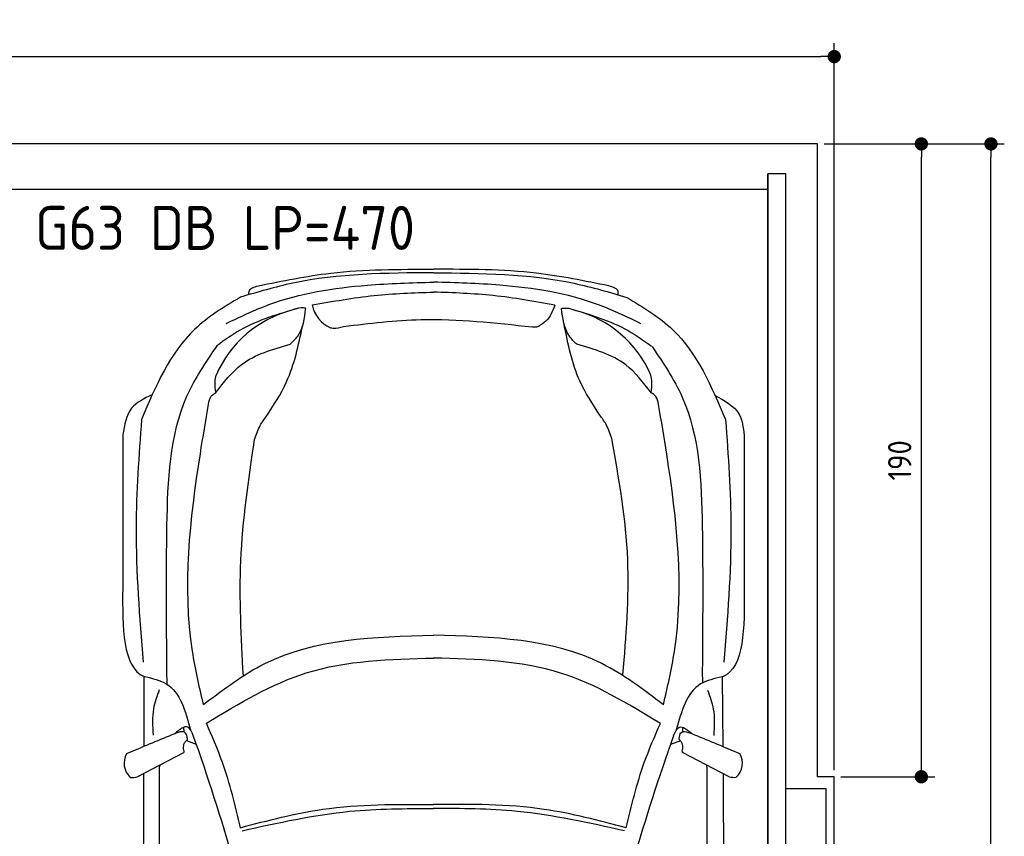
# Model space of a CAD drawing. Header units: millimetres. Extents: x -20 to 5611, y -1152 to 5573.
# Tile 3 of 3: x 2654 to 5611, y 3121 to 5573. Entities that reach past the tile are written whole.
import ezdxf

# ---------------------------------------------------------------- set-up
doc = ezdxf.new("R2010")
doc.units = ezdxf.units.MM
for name, color, linetype in [('4', 3, 'Continuous'), ('5', 3, 'Continuous'), ('Car', 10, 'Continuous')]:
    doc.layers.add(name, color=color, linetype=linetype)
doc.styles.get("Standard").update_dxf_attribs({"font": 'ISOCP.SHX'})
doc.dimstyles.new('GEN-ISO', dxfattribs={"dimscale": 20, "dimtxt": 3.5, "dimasz": 2, "dimexe": 2, "dimexo": 1, "dimgap": 1.5, "dimtad": 1, "dimdec": 1, "dimdsep": 46, "dimtxsty": 'Standard', "dimblk": 'PUNKT', "dimcen": 2, "dimclrd": 256, "dimclre": 256, "dimclrt": 2, "dimadec": 0, "dimazin": 0, "dimtp": 0.1, "dimtm": 0.1, "dimtfac": 0.71, "dimtdec": 1, "dimtmove": 2, "dimatfit": 3, "dimldrblk": 'PUNKT', "dimfxl": 0, "dimtolj": 1, "dimarcsym": 0})

# ---------------------------------------------------------------- blocks, each defined once
blk = doc.blocks.new('PUNKT')
at = {"layer": '4', "color": 0, "linetype": 'ByBlock'}
blk.add_line((-0.5, 0), (-1, 0), dxfattribs=at)
at = {"layer": '4', "color": 0, "linetype": 'ByBlock', "const_width": 0.5}
blk.add_lwpolyline([(-0.25, 0, 1), (0.25, 0, 1)], format="xyb", close=True, dxfattribs=at)
blk = doc.blocks.new('*D6')
at = {"layer": '5', "lineweight": -2}
for p, q in [((0, 3320), (0, 5502.1)), ((5100, 3320), (5100, 5502.1)), ((40, 5462.1), (5060, 5462.1))]:
    blk.add_line(p, q, dxfattribs=at)
at = {"layer": 'DEFPOINTS', "color": 0}
for p in [(5100, 5462.1), (0, 3300), (5100, 3300)]:
    blk.add_point(p, dxfattribs=at)
at = {"layer": '5', "lineweight": -2, "xscale": 40, "yscale": 40, "zscale": 40, "rotation": 180}
blk.add_blockref('PUNKT', (0, 5462.1), dxfattribs=at)
at = {"layer": '5', "lineweight": -2, "xscale": 40, "yscale": 40, "zscale": 40}
blk.add_blockref('PUNKT', (5100, 5462.1), dxfattribs=at)
at = {"layer": '5', "color": 2, "insert": (2550, 5527.1), "char_height": 70, "attachment_point": 5}
blk.add_mtext('510', dxfattribs=at)
blk = doc.blocks.new('*D3')
at = {"layer": '5', "lineweight": -2}
for p, q in [((5120, 5200), (5610.6, 5200)), ((5570.6, 40), (5570.6, 5160)), ((5070, 0), (5610.6, 0))]:
    blk.add_line(p, q, dxfattribs=at)
at = {"layer": 'DEFPOINTS', "color": 0}
for p in [(5100, 5200), (5570.6, 5200), (5050, 0)]:
    blk.add_point(p, dxfattribs=at)
at = {"layer": '5', "lineweight": -2, "xscale": 40, "yscale": 40, "zscale": 40}
for p, rotation in [((5570.6, 5200), 90), ((5570.6, 0), 270)]:
    blk.add_blockref('PUNKT', p, dxfattribs=dict(at, rotation=rotation))
at = {"layer": '5', "color": 2, "insert": (5505.6, 2600), "char_height": 70, "attachment_point": 5, "rotation": 90}
blk.add_mtext('\\A1;520', dxfattribs=at)
blk = doc.blocks.new('*D4')
at = {"layer": '5', "lineweight": -2}
for p, q in [((5070, 5200), (5401.5, 5200)), ((5361.5, 3340), (5361.5, 5160)), ((5120, 3300), (5401.5, 3300))]:
    blk.add_line(p, q, dxfattribs=at)
at = {"layer": 'DEFPOINTS', "color": 0}
for p in [(5050, 5200), (5361.5, 5200), (5100, 3300)]:
    blk.add_point(p, dxfattribs=at)
at = {"layer": '5', "lineweight": -2, "xscale": 40, "yscale": 40, "zscale": 40}
for p, rotation in [((5361.5, 5200), 90), ((5361.5, 3300), 270)]:
    blk.add_blockref('PUNKT', p, dxfattribs=dict(at, rotation=rotation))
at = {"layer": '5', "color": 2, "insert": (5296.5, 4250), "char_height": 70, "attachment_point": 5, "rotation": 90}
blk.add_mtext('190', dxfattribs=at)

msp = doc.modelspace()

# ---------------------------------------------------------------- linework, layer by layer
msp.add_line((4900, 5063.5), (200, 5063.5))
msp.add_lwpolyline([(5100, 3300), (5050, 3300), (5050, 5200), (50, 5200), (50, 3300), (0, 3300), (0, 1400), (50, 1400), (50, 0), (5050, 0), (5050, 1400), (5100, 1400)], close=True)
for points in [[(200, 30), (4900, 30), (4900, 5110)], [(4955, 5110), (4900, 5110), (4900, 30), (4927.5, 30)], [(4955, 250), (4955, 5110)], [(4955, 3265), (5075, 3265), (5075, 1465), (4955, 1465)]]:
    msp.add_lwpolyline(points)
at = {"layer": 'Car'}
for p, q in [((3094.95, 3620.04), (3095.93, 3577.98)), ((4703.65, 3617.56), (4704.04, 3581.56)), ((3027.6, 3393.45), (3027.76, 3600.89)), ((4766.83, 3391.92), (4764.86, 3600.15)), ((3147.39, 3433.97), (3146.98, 3448.75)), ((4645, 3433.33), (4645.7, 3448.35)), ((3154.62, 3408.46), (3183.53, 3397.41)), ((4637.84, 3407.83), (4607.89, 3396.41)), ((3006.88, 3299.5), (3146.85, 3372.66)), ((4784.56, 3299.97), (4644.58, 3373.13))]:
    msp.add_line(p, q, dxfattribs=at)
for centre, radius, start, end in [((3625.59, 4734.89), 94.99, 191.22317, 245.90253), ((3555.59, 4371.76), 339.38, 104.39541, 156.68545), ((4237.69, 4371.47), 339.38, 23.26593, 75.55597), ((-2663.22, 1345.49), 6197.21, 15.945352, 19.596216), ((10453.93, 1339.92), 6197.21, 160.355167, 164.006031), ((3025.83, 3340.72), 58.46, 150.8177, 226.89798), ((4765.61, 3341.19), 58.46, 313.10202, 29.1823), ((2992.44, 3353.27), 55.62, 263.23473, 285.08957), ((4799, 3353.75), 55.62, 254.91043, 276.76527)]:
    msp.add_arc(centre, radius, start, end, dxfattribs=at)
for points in [[(3370.82, 4774.17), (3587.83, 4812.04), (3896.4, 4823.52)], [(4422.8, 4773.73), (4205.82, 4811.78), (3897.26, 4823.52)], [(3896.62, 4813.36), (3474.3, 4781.86), (3316.71, 4739.86)], [(3897.04, 4813.36), (4319.33, 4781.5), (4476.88, 4739.37)], [(3273.98, 4660.78), (3401.95, 4717.42), (3697.96, 4776), (3896.71, 4785.06)], [(3342.62, 4747.46), (3342.62, 4756.9), (3370.82, 4774.17)], [(4519.55, 4660.26), (4391.62, 4717), (4095.66, 4775.83), (3896.92, 4785.06)], [(4450.98, 4746.99), (4450.98, 4756.43), (4422.8, 4773.73)], [(3316.71, 4739.86), (3178.93, 4643.08), (3019.76, 4372.96)], [(3532.41, 4716.4), (3717.78, 4744.72), (3896.71, 4755.24)], [(4261.16, 4716.09), (4075.81, 4744.57), (3896.89, 4755.24)], [(4476.88, 4739.37), (4614.57, 4642.47), (4773.52, 4372.21)], [(3490.88, 4706.77), (3316.4, 4640.83), (3245.75, 4594.1)], [(3466.13, 4598.72), (3488.86, 4623.24), (3513.02, 4706.54)], [(3513.02, 4706.54), (3498.95, 4707.72), (3471.21, 4700.49)], [(4261.16, 4716.09), (4234, 4668.04), (4211.73, 4651.94)], [(4280.54, 4706.22), (4294.61, 4707.38), (4322.34, 4700.13)], [(4327.34, 4598.35), (4304.63, 4622.89), (4280.54, 4706.22)], [(4306.38, 4705.56), (4480.86, 4639.61), (4551.51, 4592.88)], [(3626.65, 4652.01), (3859.13, 4672.7), (4192.89, 4650.46)], [(3394.63, 4382.15), (3455.2, 4485.75), (3503.27, 4653.57)], [(3586.8, 4648.17), (3594.87, 4646.98), (3626.65, 4652.01)], [(4211.73, 4651.94), (4205.86, 4649.95), (4192.89, 4650.46)], [(4396.26, 4385.36), (4335.69, 4488.96), (4289.19, 4656.85)], [(3245.75, 4594.1), (3155.23, 4441.95), (3095.18, 4055.24), (3094.95, 3620.04)], [(3243.34, 4453.31), (3319.81, 4537.39), (3466.13, 4598.72)], [(4550.01, 4452.76), (4473.61, 4536.9), (4327.34, 4598.35)], [(4552.85, 4591.61), (4643.38, 4439.46), (4703.42, 4052.75), (4703.65, 3617.56)], [(3243.34, 4453.31), (3240.93, 4485.61), (3243.92, 4506.08)], [(4550.01, 4452.76), (4552.44, 4485.05), (4549.47, 4505.53)], [(3051.79, 4446.6), (2989.9, 4406.46), (2963.81, 4326.55)], [(3220.86, 4418.58), (3229.09, 4442.27), (3243.34, 4453.31)], [(4572.45, 4418.01), (4564.24, 4441.7), (4550.01, 4452.76)], [(4740.75, 4445.75), (4813.55, 4389.19), (4829.42, 4325.76)], [(3205.73, 3516.97), (3172.76, 3676.87), (3196.39, 4269.36), (3220.86, 4418.58)], [(4586.82, 3516.38), (4619.92, 3676.25), (4596.8, 4268.76), (4572.45, 4418.01)], [(3358.86, 4312.19), (3376.18, 4354.58), (3394.63, 4382.15)], [(4432.03, 4315.4), (4414.71, 4357.79), (4396.26, 4385.36)], [(3019.76, 4372.96), (3003.38, 4047.61), (3024.55, 3644.4)], [(4773.52, 4372.21), (4789.63, 4046.85), (4768.11, 3643.66)], [(2963.81, 4326.55), (2963.24, 3866.74)], [(4829.42, 4325.76), (4829.61, 3865.95)], [(3325.51, 3603.01), (3318.17, 3948.96), (3358.86, 4312.19)], [(4465.38, 3606.22), (4479.78, 3952.17), (4432.03, 4315.4)], [(3205.73, 3516.97), (3390.4, 3640.15), (3896.88, 3725.14)], [(4586.82, 3516.38), (4402.25, 3639.72), (3895.85, 3725.14)], [(3214.69, 3460.54), (3514.41, 3611.66), (3896.89, 3656.54)], [(4577.81, 3459.96), (4278.23, 3611.34), (3895.78, 3656.54)], [(3027.76, 3600.89), (3028.45, 3600.71), (3029.63, 3600.6)], [(3029.63, 3600.6), (3093.9, 3579.24), (3167, 3440.74)], [(4762.99, 3599.86), (4698.71, 3578.56), (4625.49, 3440.13)], [(4764.86, 3600.15), (4764.17, 3599.97), (4762.99, 3599.86)], [(3072.84, 3560.49), (3055.74, 3503.96), (3054.36, 3424.64)], [(4719.75, 3559.79), (4736.81, 3503.24), (4738.11, 3423.93)], [(3316.97, 3147.13), (3262.86, 3343), (3214.69, 3460.54)], [(4475.27, 3146.64), (4529.54, 3342.47), (4577.81, 3459.96)], [(3175.04, 3423.97), (3158.35, 3449.3), (3119.29, 3428.71)], [(4617.43, 3423.35), (4634.14, 3448.67), (4674.69, 3427.76)], [(3110.85, 3425.65), (2974.79, 3369.22)], [(3146.06, 3384.82), (3148.15, 3399.51), (3153.6, 3407.35)], [(3153.6, 3407.35), (3157.08, 3411.47), (3157.49, 3414.33)], [(4637.84, 3407.83), (4634.35, 3411.94), (4633.95, 3414.81)], [(4645.38, 3385.29), (4643.29, 3399.99), (4637.84, 3407.83)], [(4680.59, 3426.12), (4816.65, 3369.7)], [(3175, 764.12), (3116.61, 1413.26), (3074.02, 3328.9)], [(4615.22, 763.51), (4674.15, 1412.6), (4718.37, 3328.2)], [(3316.97, 3147.13), (3564.05, 3202.39), (3896.96, 3216.91)], [(3322.03, 3137.95), (3644.77, 3196.24), (3896.96, 3204.71)], [(4470.2, 3137.47), (4147.51, 3196.02), (3895.32, 3204.71)], [(4475.27, 3146.64), (4228.24, 3202.11), (3895.34, 3216.91)]]:
    msp.add_spline(points, degree=3, dxfattribs=at)
for points in [[(2963.24, 3866.74), (2962.5, 3747.87), (2961.76, 3629.01), (3027.76, 3600.89)], [(4829.61, 3865.95), (4830.25, 3747.08), (4830.89, 3628.22), (4764.86, 3600.15)], [(3074.02, 3328.9), (3074.48, 3331.1), (3074.93, 3333.3), (3075.35, 3335.29)], [(4718.37, 3328.2), (4717.92, 3330.4), (4717.46, 3332.6), (4717, 3334.8)]]:
    msp.add_open_spline(points, degree=3, dxfattribs=at)
for points, end_tangent in [([(3157.49, 3414.33), (3152.19, 3431.19), (3110.85, 3425.65)], (-0.9451485, -0.3266411)), ([(4633.95, 3414.81), (4639.24, 3431.67), (4680.59, 3426.12)], (0.9451485, -0.3266411)), ([(3146.85, 3372.66), (3147.74, 3376.99), (3146.06, 3384.82)], (0.1096446, 0.9939709)), ([(4644.58, 3373.13), (4643.69, 3377.46), (4645.38, 3385.29)], (-0.1096446, 0.9939709))]:
    msp.add_spline(points, degree=3, dxfattribs=dict(at, end_tangent=end_tangent))
for points, knots in [([(3026.18, 3309.59), (3024.37, 2964.86), (3022.04, 2397.27), (3024.34, 1829.68), (3025.56, 1613.89)], [30.2317921, 30.2317921, 30.2317921, 30.2317921, 135.7738464, 200.5104278, 200.5104278, 200.5104278, 200.5104278]), ([(4766.2, 3309.57), (4767.73, 2959.88), (4769.56, 2394.41), (4766.78, 1828.94), (4765.38, 1613.16)], [30.8675023, 30.8675023, 30.8675023, 30.8675023, 135.7738464, 200.5104278, 200.5104278, 200.5104278, 200.5104278])]:
    msp.add_open_spline(points, degree=3, knots=knots, dxfattribs=at)

# ---------------------------------------------------------------- texts
msp.add_text('G63 DB LP=470', height=132).set_placement((2699.77, 4881.86))

# ---------------------------------------------------------------- dimensions: what is measured, and where the dimension line sits
at = {"layer": '5'}
dim = msp.add_linear_dim(base=(5100, 5462.06), p1=(0, 3300), p2=(5100, 3300), dimstyle='GEN-ISO', override={"dimlfac": 0.1, "dimtolj": 0}, dxfattribs=at)
dim.commit()
dim.dimension.update_dxf_attribs({"geometry": '*D6', "text_midpoint": (2550, 5527.06)})
for base, p1, p2, angle, override, picture, middle in [((5570.6, 5200), (5050, 0), (5100, 5200), 270, {"dimlfac": 0.1}, '*D3', (5505.6, 2600)), ((5361.5, 5200), (5100, 3300), (5050, 5200), 90, {"dimscale": 20, "dimlfac": 0.1, "dimtolj": 0}, '*D4', (5296.5, 4250))]:
    dim = msp.add_linear_dim(base=base, p1=p1, p2=p2, angle=angle, dimstyle='GEN-ISO', override=override, dxfattribs=at)
    dim.commit()
    dim.dimension.update_dxf_attribs({"geometry": picture, "text_midpoint": middle})

doc.saveas('drawing.dxf')
